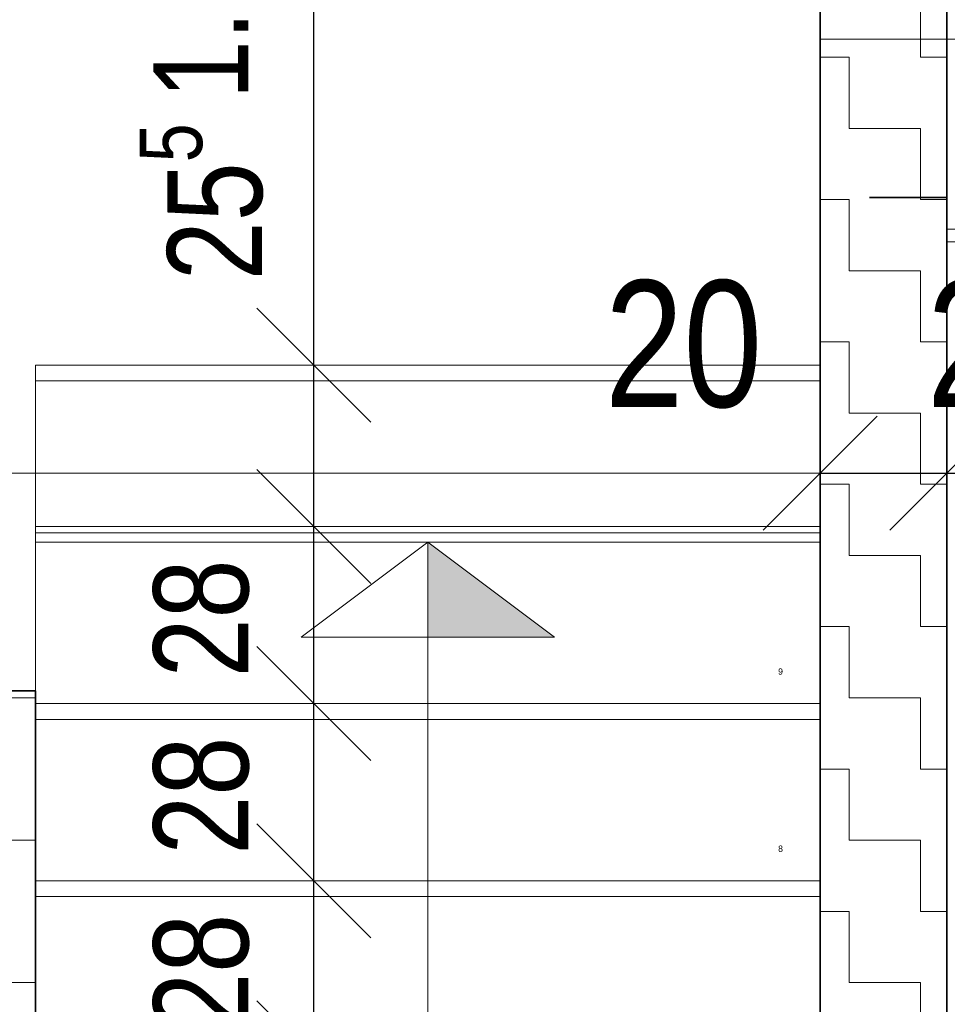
# Model space of a CAD drawing. Header units: centimetres. Extents: x -7.1 to 26.5, y -14.7 to 18.1.
# Tile 158 of 186: x 13.4 to 14.9, y 9.5 to 11.1. Entities that reach past the tile are written whole.
import ezdxf

# ---------------------------------------------------------------- set-up
doc = ezdxf.new("R2010")
doc.units = ezdxf.units.CM
doc.header["$LTSCALE"] = 10
doc.header["$PDMODE"] = 65
for name, pattern in [('AUSGEZOGEN', [0]), ('STRICHLINIE_S4', [0.0055, 0.0035, -0.001, 0, -0.001]), ('VERDECKT2_S2', [0.33, 0.25, -0.08])]:
    doc.linetypes.add(name, pattern=pattern)
for name, color, linetype in [('XR$1$010 Murs extérieurs', 7, 'Continuous'), ('XR$1$010 Murs extérieurs – Lignes de séparation des couches', 7, 'Continuous'), ('XR$1$030 Chapes', 7, 'Continuous'), ('XR$1$035 Dalles', 7, 'Continuous'), ('XR$1$055 Escaliers', 7, 'Continuous'), ('XR$2$105 Cotations100', 7, 'Continuous'), ('XR$3$010 Murs extérieurs – Hachures des composants', 7, 'Continuous'), ('XR$3$035 Dalles', 7, 'Continuous')]:
    doc.layers.add(name, color=color, linetype=linetype)
doc.layers.add('XR$1$STANDARD_1', color=7, linetype='Continuous', lineweight=25)
doc.styles.add('ARIAL', font='arial.ttf')
doc.dimstyles.new('DIMSTYLE_11', dxfattribs={"dimtxt": 0.15, "dimasz": 0.3, "dimexe": 0, "dimexo": 0, "dimgap": 0.075, "dimtad": 2, "dimdec": 1, "dimlfac": 100, "dimrnd": 0.5, "dimzin": 4, "dimdsep": 46, "dimtxsty": 'ARIAL', "dimblk1": 'ALL_ML_STRICH', "dimblk2": 'ALL_ML_STRICH', "dimsah": 1, "dimcen": 0, "dimclrd": 7, "dimclre": 7, "dimclrt": 7, "dimadec": 0, "dimazin": 0, "dimtfac": 1, "dimtdec": 0, "dimtix": 1, "dimtmove": 2, "dimatfit": 3, "dimfxl": 0, "dimtvp": 1.2, "dimtzin": 0, "dimlwd": 0, "dimlwe": 18, "dimarcsym": 0})
doc.dimstyles.new('DIMSTYLE_13', dxfattribs={"dimtxt": 0.15, "dimasz": 0.3, "dimexe": 0, "dimexo": 0, "dimgap": 0.075, "dimtad": 2, "dimrnd": 0.005, "dimzin": 4, "dimdsep": 46, "dimtxsty": 'ARIAL', "dimblk1": 'ALL_ML_STRICH', "dimblk2": 'ALL_ML_STRICH', "dimsah": 1, "dimcen": 0, "dimclrd": 7, "dimclre": 7, "dimclrt": 7, "dimadec": 0, "dimazin": 0, "dimtfac": 1, "dimtdec": 0, "dimtix": 1, "dimtmove": 2, "dimatfit": 3, "dimfxl": 0, "dimtzin": 0, "dimlwd": 0, "dimlwe": 18, "dimarcsym": 0})
doc.dimstyles.new('DIMSTYLE_3', dxfattribs={"dimtxt": 0.2, "dimasz": 0.3, "dimexe": 0, "dimexo": 0, "dimgap": 0.1, "dimtad": 2, "dimrnd": 0.005, "dimzin": 4, "dimdsep": 46, "dimtxsty": 'ARIAL', "dimblk1": 'ALL_ML_STRICH', "dimblk2": 'ALL_ML_STRICH', "dimsah": 1, "dimcen": 0, "dimclrd": 7, "dimclre": 7, "dimclrt": 7, "dimadec": 0, "dimazin": 0, "dimtfac": 1, "dimtdec": 0, "dimtix": 1, "dimtmove": 2, "dimatfit": 3, "dimfxl": 0, "dimtzin": 0, "dimlwd": 0, "dimlwe": 18, "dimarcsym": 0})
doc.dimstyles.new('DIMSTYLE_7', dxfattribs={"dimtxt": 0.2, "dimasz": 0.3, "dimexe": 0, "dimexo": 0, "dimgap": 0.1, "dimtad": 2, "dimdec": 1, "dimlfac": 100, "dimrnd": 0.5, "dimzin": 4, "dimdsep": 46, "dimtxsty": 'ARIAL', "dimblk1": 'ALL_ML_STRICH', "dimblk2": 'ALL_ML_STRICH', "dimsah": 1, "dimcen": 0, "dimclrd": 7, "dimclre": 7, "dimclrt": 7, "dimadec": 0, "dimazin": 0, "dimtfac": 1, "dimtdec": 0, "dimtix": 1, "dimtmove": 2, "dimatfit": 3, "dimfxl": 0, "dimtvp": 1.2, "dimtzin": 0, "dimlwd": 0, "dimlwe": 18, "dimarcsym": 0})
pattern_1 = [(0, (0.225, 0.225), (0.1125, 0.1125), [0.1125, -0.1125]), (90, (0.225, 0.225), (-0.1125, 0.1125), [0.1125, -0.1125])]

# ---------------------------------------------------------------- blocks, each defined once
blk = doc.blocks.new('COMPLEXOBJECT_0')
at = {"layer": 'XR$1$010 Murs extérieurs – Lignes de séparation des couches', "color": 7, "linetype": 'AUSGEZOGEN', "lineweight": 35, "transparency": 33554687}
for start, end in [(90, 270), (270, 90)]:
    blk.add_arc((14.6918, 10.7335), 0.00005, start, end, dxfattribs=at)
blk = doc.blocks.new('COMPLEXOBJECT_7')
at = {"layer": 'XR$1$010 Murs extérieurs – Lignes de séparation des couches', "color": 7, "linetype": 'AUSGEZOGEN', "lineweight": 35, "transparency": 33554687}
for start, end in [(90, 270), (270, 90)]:
    blk.add_arc((14.6918, 10.7335), 0.00005, start, end, dxfattribs=at)
blk = doc.blocks.new('ALL_ML_STRICH')
at = {"color": 0, "linetype": 'ByBlock', "lineweight": -2}
for p, q in [((0, -0.5), (0, 0.5)), ((-0.3, -0.3), (0.3, 0.3)), ((-1, 0), (0.5, 0))]:
    blk.add_line(p, q, dxfattribs=at)
blk = doc.blocks.new('*D187')
at = {"layer": 'DEFPOINTS', "color": 0, "linetype": 'AUSGEZOGEN', "transparency": 16777216}
for p in [(10.2118, 10.3675), (14.6918, 10.3675), (14.6918, 10.3675)]:
    blk.add_point(p, dxfattribs=at)
at = {"layer": 'XR$2$105 Cotations100', "color": 7, "linetype": 'AUSGEZOGEN', "lineweight": 0, "transparency": 16777216}
blk.add_line((10.5118, 10.3675), (14.3918, 10.3675), dxfattribs=at)
at = {"layer": 'XR$2$105 Cotations100', "color": 7, "linetype": 'AUSGEZOGEN', "lineweight": 0, "transparency": 16777216, "xscale": 0.3, "yscale": 0.3, "zscale": 0.3, "rotation": 180}
blk.add_blockref('ALL_ML_STRICH', (10.2118, 10.3675), dxfattribs=at)
at = {"layer": 'XR$2$105 Cotations100', "color": 7, "linetype": 'AUSGEZOGEN', "lineweight": 0, "transparency": 16777216, "xscale": 0.3, "yscale": 0.3, "zscale": 0.3}
blk.add_blockref('ALL_ML_STRICH', (14.6918, 10.3675), dxfattribs=at)
at = {"layer": 'XR$2$105 Cotations100', "color": 7, "linetype": 'AUSGEZOGEN', "lineweight": 18, "transparency": 16777216, "insert": (13.1052, 10.5709), "char_height": 0.2, "width": 0.64, "attachment_point": 5, "style": 'ARIAL'}
blk.add_mtext('4.48', dxfattribs=at)
blk = doc.blocks.new('*D188')
at = {"layer": 'DEFPOINTS', "color": 7, "linetype": 'AUSGEZOGEN', "lineweight": 18, "transparency": 16777216}
for p in [(14.6918, 10.3675), (14.6918, 10.3675), (14.8918, 10.3025)]:
    blk.add_point(p, dxfattribs=at)
at = {"layer": 'XR$2$105 Cotations100', "color": 7, "linetype": 'AUSGEZOGEN', "lineweight": -2, "transparency": 16777216}
for p, q in [((14.6918, 10.3675), (14.6918, 10.3675)), ((14.6918, 10.3675), (14.8918, 10.3675)), ((14.8918, 10.3675), (14.8918, 10.3675))]:
    blk.add_line(p, q, dxfattribs=at)
at = {"layer": 'XR$2$105 Cotations100', "color": 7, "linetype": 'AUSGEZOGEN', "lineweight": 18, "transparency": 16777216, "xscale": 0.3, "yscale": 0.3, "zscale": 0.3, "rotation": 180}
blk.add_blockref('ALL_ML_STRICH', (14.6918, 10.3675), dxfattribs=at)
at = {"layer": 'XR$2$105 Cotations100', "color": 7, "linetype": 'AUSGEZOGEN', "lineweight": 18, "transparency": 16777216, "xscale": 0.3, "yscale": 0.3, "zscale": 0.3}
blk.add_blockref('ALL_ML_STRICH', (14.8918, 10.3675), dxfattribs=at)
at = {"layer": 'XR$2$105 Cotations100', "color": 7, "linetype": 'AUSGEZOGEN', "lineweight": 18, "transparency": 16777216, "insert": (14.4758, 10.5709), "char_height": 0.2, "width": 0.64, "attachment_point": 5, "style": 'ARIAL'}
blk.add_mtext('\\W0.80;\\A1;{\\A1;{20\\H0.132000;\\S^ ;}}', dxfattribs=at)
blk = doc.blocks.new('*D189')
at = {"layer": 'DEFPOINTS', "color": 7, "linetype": 'AUSGEZOGEN', "lineweight": 18, "transparency": 16777216}
for p in [(14.8918, 10.3675), (14.8918, 10.3025), (15.0918, 10.3025)]:
    blk.add_point(p, dxfattribs=at)
at = {"layer": 'XR$2$105 Cotations100', "color": 7, "linetype": 'AUSGEZOGEN', "lineweight": -2, "transparency": 16777216}
for p, q in [((14.8918, 10.3675), (14.8918, 10.3675)), ((14.8918, 10.3675), (15.0918, 10.3675)), ((15.0918, 10.3675), (15.0918, 10.3675))]:
    blk.add_line(p, q, dxfattribs=at)
at = {"layer": 'XR$2$105 Cotations100', "color": 7, "linetype": 'AUSGEZOGEN', "lineweight": 18, "transparency": 16777216, "xscale": 0.3, "yscale": 0.3, "zscale": 0.3, "rotation": 180}
blk.add_blockref('ALL_ML_STRICH', (14.8918, 10.3675), dxfattribs=at)
at = {"layer": 'XR$2$105 Cotations100', "color": 7, "linetype": 'AUSGEZOGEN', "lineweight": 18, "transparency": 16777216, "xscale": 0.3, "yscale": 0.3, "zscale": 0.3}
blk.add_blockref('ALL_ML_STRICH', (15.0918, 10.3675), dxfattribs=at)
at = {"layer": 'XR$2$105 Cotations100', "color": 7, "linetype": 'AUSGEZOGEN', "lineweight": 18, "transparency": 16777216, "insert": (14.9848, 10.5709), "char_height": 0.2, "width": 0.64, "attachment_point": 5, "style": 'ARIAL'}
blk.add_mtext('\\W0.80;\\A1;{\\A1;{20\\H0.132000;\\S^ ;}}', dxfattribs=at)
blk = doc.blocks.new('*D241')
at = {"layer": 'DEFPOINTS', "color": 7, "linetype": 'AUSGEZOGEN', "lineweight": 18, "transparency": 16777216}
for p in [(13.997, 9.4435), (13.8916, 9.1635), (13.9892, 9.1635)]:
    blk.add_point(p, dxfattribs=at)
at = {"layer": 'XR$2$105 Cotations100', "color": 7, "linetype": 'AUSGEZOGEN', "lineweight": -2, "transparency": 16777216}
for p, q in [((13.8916, 9.4435), (13.8916, 9.4435)), ((13.8916, 9.1635), (13.8916, 9.4435)), ((13.8916, 9.1635), (13.8916, 9.1635))]:
    blk.add_line(p, q, dxfattribs=at)
at = {"layer": 'XR$2$105 Cotations100', "color": 7, "linetype": 'AUSGEZOGEN', "lineweight": 18, "transparency": 16777216, "xscale": 0.3, "yscale": 0.3, "zscale": 0.3}
for p, rotation in [((13.8916, 9.4435), 90), ((13.8916, 9.1635), 270)]:
    blk.add_blockref('ALL_ML_STRICH', p, dxfattribs=dict(at, rotation=rotation))
at = {"layer": 'XR$2$105 Cotations100', "color": 7, "linetype": 'AUSGEZOGEN', "lineweight": 18, "transparency": 16777216, "insert": (13.7141, 9.298), "char_height": 0.15, "width": 0.48, "attachment_point": 5, "rotation": 90, "style": 'ARIAL'}
blk.add_mtext('\\W0.80;\\A1;{\\A1;{28\\H0.099000;\\S^ ;}}', dxfattribs=at)
blk = doc.blocks.new('*D242')
at = {"layer": 'DEFPOINTS', "color": 7, "linetype": 'AUSGEZOGEN', "lineweight": 18, "transparency": 16777216}
for p in [(14.0246, 9.7235), (13.8916, 9.4435), (13.997, 9.4435)]:
    blk.add_point(p, dxfattribs=at)
at = {"layer": 'XR$2$105 Cotations100', "color": 7, "linetype": 'AUSGEZOGEN', "lineweight": -2, "transparency": 16777216}
for p, q in [((13.8916, 9.7235), (13.8916, 9.7235)), ((13.8916, 9.4435), (13.8916, 9.7235)), ((13.8916, 9.4435), (13.8916, 9.4435))]:
    blk.add_line(p, q, dxfattribs=at)
at = {"layer": 'XR$2$105 Cotations100', "color": 7, "linetype": 'AUSGEZOGEN', "lineweight": 18, "transparency": 16777216, "xscale": 0.3, "yscale": 0.3, "zscale": 0.3}
for p, rotation in [((13.8916, 9.7235), 90), ((13.8916, 9.4435), 270)]:
    blk.add_blockref('ALL_ML_STRICH', p, dxfattribs=dict(at, rotation=rotation))
at = {"layer": 'XR$2$105 Cotations100', "color": 7, "linetype": 'AUSGEZOGEN', "lineweight": 18, "transparency": 16777216, "insert": (13.7141, 9.578), "char_height": 0.15, "width": 0.48, "attachment_point": 5, "rotation": 90, "style": 'ARIAL'}
blk.add_mtext('\\W0.80;\\A1;{\\A1;{28\\H0.099000;\\S^ ;}}', dxfattribs=at)
blk = doc.blocks.new('*D243')
at = {"layer": 'DEFPOINTS', "color": 7, "linetype": 'AUSGEZOGEN', "lineweight": 18, "transparency": 16777216}
for p in [(14.0344, 10.0035), (13.8916, 9.7235), (14.0246, 9.7235)]:
    blk.add_point(p, dxfattribs=at)
at = {"layer": 'XR$2$105 Cotations100', "color": 7, "linetype": 'AUSGEZOGEN', "lineweight": -2, "transparency": 16777216}
for p, q in [((13.8916, 10.0035), (13.8916, 10.0035)), ((13.8916, 9.7235), (13.8916, 10.0035)), ((13.8916, 9.7235), (13.8916, 9.7235))]:
    blk.add_line(p, q, dxfattribs=at)
at = {"layer": 'XR$2$105 Cotations100', "color": 7, "linetype": 'AUSGEZOGEN', "lineweight": 18, "transparency": 16777216, "xscale": 0.3, "yscale": 0.3, "zscale": 0.3}
for p, rotation in [((13.8916, 10.0035), 90), ((13.8916, 9.7235), 270)]:
    blk.add_blockref('ALL_ML_STRICH', p, dxfattribs=dict(at, rotation=rotation))
at = {"layer": 'XR$2$105 Cotations100', "color": 7, "linetype": 'AUSGEZOGEN', "lineweight": 18, "transparency": 16777216, "insert": (13.7141, 9.858), "char_height": 0.15, "width": 0.48, "attachment_point": 5, "rotation": 90, "style": 'ARIAL'}
blk.add_mtext('\\W0.80;\\A1;{\\A1;{28\\H0.099000;\\S^ ;}}', dxfattribs=at)
blk = doc.blocks.new('*D244')
at = {"layer": 'DEFPOINTS', "color": 7, "linetype": 'AUSGEZOGEN', "lineweight": 18, "transparency": 16777216}
for p in [(14.0344, 10.2835), (13.8916, 10.0035), (14.0344, 10.0035)]:
    blk.add_point(p, dxfattribs=at)
at = {"layer": 'XR$2$105 Cotations100', "color": 7, "linetype": 'AUSGEZOGEN', "lineweight": -2, "transparency": 16777216}
for p, q in [((13.8916, 10.2835), (13.8916, 10.2835)), ((13.8916, 10.0035), (13.8916, 10.2835)), ((13.8916, 10.0035), (13.8916, 10.0035))]:
    blk.add_line(p, q, dxfattribs=at)
at = {"layer": 'XR$2$105 Cotations100', "color": 7, "linetype": 'AUSGEZOGEN', "lineweight": 18, "transparency": 16777216, "xscale": 0.3, "yscale": 0.3, "zscale": 0.3}
for p, rotation in [((13.8916, 10.2835), 90), ((13.8916, 10.0035), 270)]:
    blk.add_blockref('ALL_ML_STRICH', p, dxfattribs=dict(at, rotation=rotation))
at = {"layer": 'XR$2$105 Cotations100', "color": 7, "linetype": 'AUSGEZOGEN', "lineweight": 18, "transparency": 16777216, "insert": (13.7141, 10.138), "char_height": 0.15, "width": 0.48, "attachment_point": 5, "rotation": 90, "style": 'ARIAL'}
blk.add_mtext('\\W0.80;\\A1;{\\A1;{28\\H0.099000;\\S^ ;}}', dxfattribs=at)
blk = doc.blocks.new('*D245')
at = {"layer": 'DEFPOINTS', "color": 7, "linetype": 'AUSGEZOGEN', "lineweight": 18, "transparency": 16777216}
for p in [(13.9872, 10.5385), (13.8916, 10.2835), (14.0344, 10.2835)]:
    blk.add_point(p, dxfattribs=at)
at = {"layer": 'XR$2$105 Cotations100', "color": 7, "linetype": 'AUSGEZOGEN', "lineweight": -2, "transparency": 16777216}
for p, q in [((13.8916, 10.5385), (13.8916, 10.5385)), ((13.8916, 10.2835), (13.8916, 10.5385)), ((13.8916, 10.2835), (13.8916, 10.2835))]:
    blk.add_line(p, q, dxfattribs=at)
at = {"layer": 'XR$2$105 Cotations100', "color": 7, "linetype": 'AUSGEZOGEN', "lineweight": 18, "transparency": 16777216, "xscale": 0.3, "yscale": 0.3, "zscale": 0.3}
for p, rotation in [((13.8916, 10.5385), 90), ((13.8916, 10.2835), 270)]:
    blk.add_blockref('ALL_ML_STRICH', p, dxfattribs=dict(at, rotation=rotation))
at = {"layer": 'XR$2$105 Cotations100', "color": 7, "linetype": 'AUSGEZOGEN', "lineweight": 18, "transparency": 16777216, "insert": (13.7141, 10.7965), "char_height": 0.15, "width": 0.48, "attachment_point": 5, "rotation": 90, "style": 'ARIAL'}
blk.add_mtext('\\W0.80;\\A1;{\\A1;{25\\H0.099000;\\S5^ ;}}', dxfattribs=at)
blk = doc.blocks.new('*D246')
at = {"layer": 'DEFPOINTS', "color": 7, "linetype": 'AUSGEZOGEN', "lineweight": 18, "transparency": 16777216}
for p in [(14.001, 11.6885), (13.8916, 10.5385), (13.9872, 10.5385)]:
    blk.add_point(p, dxfattribs=at)
at = {"layer": 'XR$2$105 Cotations100', "color": 7, "linetype": 'AUSGEZOGEN', "lineweight": -2, "transparency": 16777216}
for p, q in [((13.8916, 11.6885), (13.8916, 11.6885)), ((13.8916, 10.5385), (13.8916, 11.6885)), ((13.8916, 10.5385), (13.8916, 10.5385))]:
    blk.add_line(p, q, dxfattribs=at)
at = {"layer": 'XR$2$105 Cotations100', "color": 7, "linetype": 'AUSGEZOGEN', "lineweight": 18, "transparency": 16777216, "xscale": 0.3, "yscale": 0.3, "zscale": 0.3}
for p, rotation in [((13.8916, 11.6885), 90), ((13.8916, 10.5385), 270)]:
    blk.add_blockref('ALL_ML_STRICH', p, dxfattribs=dict(at, rotation=rotation))
at = {"layer": 'XR$2$105 Cotations100', "color": 7, "linetype": 'AUSGEZOGEN', "lineweight": 18, "transparency": 16777216, "insert": (13.7141, 11.1217), "char_height": 0.15, "width": 0.48, "attachment_point": 5, "rotation": 90, "style": 'ARIAL'}
blk.add_mtext('\\W0.80;\\A1;{\\A1;{1.15\\H0.099000;\\S^ ;}}', dxfattribs=at)

msp = doc.modelspace()

# ---------------------------------------------------------------- hatches: boundary and pattern name
at = {"layer": 'XR$1$055 Escaliers', "linetype": 'AUSGEZOGEN', "lineweight": 13, "true_color": 0x202020, "transparency": 33554687}
msp.add_hatch(color=250, dxfattribs=at).paths.add_polyline_path([(14.0718, 10.2585), (14.0718, 10.1085), (14.2718, 10.1085)])
at = {"layer": 'XR$3$010 Murs extérieurs – Hachures des composants', "linetype": 'AUSGEZOGEN', "lineweight": 13, "transparency": 33554687}
h = msp.add_hatch(dxfattribs=at)
h.set_pattern_fill('MUSTER', scale=0.1125, style=0, pattern_type=2)
h.set_pattern_definition(pattern_1)
h.paths.add_polyline_path([(14.8918, 10.7335), (14.8918, 11.8885), (14.6918, 11.8885), (14.6918, 11.8885), (14.5118, 11.8885), (14.5118, 11.6885), (14.6918, 11.6885), (14.6918, 7.3535), (14.8918, 7.3535)], flags=0)
h = msp.add_hatch(dxfattribs=at)
h.set_pattern_fill('MUSTER', scale=0.1125, style=0, pattern_type=2)
h.set_pattern_definition(pattern_1)
h.paths.add_polyline_path([(13.4518, 10.0235), (12.8818, 10.0235), (12.8818, 9.8235), (13.2518, 9.8235), (13.2518, 7.8935), (12.8818, 7.8935), (12.8818, 7.6935), (13.4518, 7.6935)], flags=0)

# ---------------------------------------------------------------- linework, layer by layer
at = {"layer": 'XR$1$010 Murs extérieurs', "color": 7, "linetype": 'AUSGEZOGEN', "lineweight": 35, "transparency": 33554687}
for p, q in [((14.6918, 11.6885), (14.6918, 10.7335)), ((14.6918, 10.7335), (14.6918, 7.3535)), ((14.8918, 7.3535), (14.8918, 10.7335)), ((13.4518, 10.0235), (13.2518, 10.0235)), ((13.4518, 7.8935), (13.4518, 10.0235))]:
    msp.add_line(p, q, dxfattribs=at)
at = {"layer": 'XR$1$010 Murs extérieurs', "color": 7, "linetype": 'AUSGEZOGEN', "lineweight": 18, "transparency": 33554687}
for p, q in [((14.8918, 10.7335), (14.9718, 10.7335)), ((13.4518, 10.2735), (14.6918, 10.2735))]:
    msp.add_line(p, q, dxfattribs=at)
at = {"layer": 'XR$1$010 Murs extérieurs', "color": 7, "linetype": 'VERDECKT2_S2', "lineweight": 18, "transparency": 33554687}
for p, q in [((13.4518, 10.5385), (13.4518, 10.2585)), ((13.4518, 10.5385), (14.6918, 10.5385)), ((13.4518, 10.2835), (14.6918, 10.2835)), ((13.4518, 10.0035), (14.6918, 10.0035)), ((13.4518, 9.7235), (14.6918, 9.7235))]:
    msp.add_line(p, q, dxfattribs=at)
at = {"layer": 'XR$1$010 Murs extérieurs – Lignes de séparation des couches', "color": 7, "linetype": 'AUSGEZOGEN', "lineweight": 35, "transparency": 33554687}
for p, q in [((14.8918, 10.9137), (14.8918, 11.6885)), ((14.8918, 10.8035), (14.8918, 10.9137)), ((14.8918, 10.8035), (14.7695, 10.8035)), ((14.8918, 10.8035), (14.7695, 10.8035)), ((14.8918, 10.7885), (14.8918, 10.8035)), ((14.8918, 10.7885), (14.8918, 10.8035)), ((14.8918, 10.7485), (14.8918, 10.7885)), ((14.8918, 10.7485), (14.8918, 10.7885)), ((14.8918, 10.7335), (14.8918, 10.7485)), ((14.8918, 10.7335), (14.8918, 10.7485))]:
    msp.add_line(p, q, dxfattribs=at)
at = {"layer": 'XR$1$030 Chapes', "color": 254, "linetype": 'AUSGEZOGEN', "lineweight": 13, "transparency": 33554687}
msp.add_lwpolyline([(2.2618, -3.7865), (22.6418, -3.7865), (22.6418, 10.7535), (14.8918, 10.7535), (14.8918, 6.0735), (10.0118, 6.0735), (10.0118, 8.0099), (10.0118, 10.7535), (2.2618, 10.7535), (2.2618, -3.7865)], close=True, dxfattribs=at)
at = {"layer": 'XR$1$035 Dalles', "color": 7, "linetype": 'STRICHLINIE_S4', "lineweight": 13, "transparency": 33554687}
msp.add_line((13.4518, 9.9785), (14.6918, 9.9785), dxfattribs=at)
at = {"layer": 'XR$1$055 Escaliers', "color": 7, "linetype": 'AUSGEZOGEN', "lineweight": 18, "transparency": 33554687}
for p, q in [((14.6918, 10.5135), (13.4518, 10.5135)), ((13.4518, 10.2585), (13.4518, 9.9785)), ((14.6918, 10.2585), (13.4518, 10.2585)), ((14.0718, 10.2585), (13.8718, 10.1085)), ((14.0718, 9.9785), (14.0718, 10.2585)), ((14.0718, 10.1085), (14.0718, 10.2585)), ((14.0718, 10.2585), (14.0718, 10.1085)), ((14.2718, 10.1085), (14.0718, 10.2585)), ((13.8718, 10.1085), (14.0718, 10.1085)), ((14.0718, 10.1085), (14.2718, 10.1085)), ((13.4518, 9.9785), (13.4518, 8.9682)), ((13.4518, 9.9785), (13.4518, 9.6985)), ((14.6918, 9.9785), (13.4518, 9.9785)), ((14.6918, 9.9785), (13.4518, 9.9785)), ((14.0718, 9.6985), (14.0718, 9.9785)), ((14.0718, 9.8285), (14.0718, 9.9785)), ((14.0718, 9.2482), (14.0718, 9.9785)), ((14.6918, 9.5282), (14.6918, 9.9785)), ((14.6918, 9.6985), (14.6918, 9.9785)), ((13.4518, 9.6985), (13.4518, 9.4185)), ((13.4518, 9.6985), (14.6918, 9.6985)), ((14.6918, 9.6985), (13.4518, 9.6985)), ((13.4518, 9.6985), (14.6918, 9.6985)), ((14.0718, 9.2482), (14.0718, 9.6985)), ((14.6918, 9.5282), (14.6918, 9.6985))]:
    msp.add_line(p, q, dxfattribs=at)
at = {"layer": 'XR$1$055 Escaliers', "color": 7, "linetype": 'AUSGEZOGEN', "lineweight": 13, "transparency": 33554687}
for p, q in [((13.4518, 10.2735), (13.4518, 10.0235)), ((14.0718, 9.9685), (14.0718, 10.2485)), ((14.0718, 10.0985), (14.0718, 10.2485)), ((14.6918, 9.9685), (14.6918, 10.2485))]:
    msp.add_line(p, q, dxfattribs=at)
at = {"layer": 'XR$1$055 Escaliers', "color": 7, "linetype": 'STRICHLINIE_S4', "lineweight": 18, "transparency": 33554687}
for p, q in [((14.6918, 9.9785), (13.4518, 9.9785)), ((13.4518, 9.9785), (14.6918, 9.9785)), ((14.6918, 9.6985), (13.4518, 9.6985)), ((13.4518, 9.6985), (14.6918, 9.6985))]:
    msp.add_line(p, q, dxfattribs=at)
at = {"layer": 'XR$1$STANDARD_1', "color": 7, "linetype": 'AUSGEZOGEN', "lineweight": 18, "transparency": 33554687}
msp.add_line((13.4518, 10.5135), (13.4518, 10.0235), dxfattribs=at)
at = {"layer": 'XR$3$035 Dalles', "color": 7, "linetype": 'AUSGEZOGEN', "lineweight": 18, "transparency": 33554687}
for points in [[(10.2118, 9.5585), (11.4518, 9.5585), (11.4518, 10.0235), (13.4518, 10.0235), (13.4518, 9.9785), (14.6918, 9.9785), (14.6918, 11.0535), (14.8918, 11.0535), (14.8918, 11.8885), (10.0118, 11.8885), (10.0118, 11.0463), (10.2118, 11.0463), (10.2118, 9.5585)], [(10.0118, 11.0035), (1.9918, 11.0535), (1.9918, -3.9165), (1.9918, -6.6565), (22.9418, -6.6565), (22.9418, 11.0535), (14.8918, 11.0535), (14.8918, 6.2735), (13.4518, 6.2735), (11.4518, 6.2735), (10.0118, 6.2735), (10.0118, 11.0035)]]:
    msp.add_lwpolyline(points, close=True, dxfattribs=at)

# ---------------------------------------------------------------- block references
at = {"layer": 'XR$1$010 Murs extérieurs – Lignes de séparation des couches', "color": 7, "linetype": 'AUSGEZOGEN', "lineweight": 35, "transparency": 33554687}
for name in ['COMPLEXOBJECT_0', 'COMPLEXOBJECT_7']:
    msp.add_blockref(name, (0, 0), dxfattribs=at)

# ---------------------------------------------------------------- texts
at = {"layer": 'XR$1$055 Escaliers', "color": 254, "linetype": 'AUSGEZOGEN', "transparency": 33554687, "char_height": 0.01, "width": 0.012657, "attachment_point": 7, "style": 'ARIAL'}
for s, insert in [('\\W0.98;9', (14.6254, 10.049)), ('\\W0.98;9', (14.6254, 10.049)), ('\\W0.98;8', (14.6254, 9.769)), ('\\W0.98;8', (14.6254, 9.769))]:
    msp.add_mtext(s, dxfattribs=dict(at, insert=insert))

# ---------------------------------------------------------------- dimensions: what is measured, and where the dimension line sits
at = {"layer": 'XR$2$105 Cotations100', "color": 7, "linetype": 'AUSGEZOGEN', "lineweight": 18, "transparency": 33554687}
for base, p1, p2, dimstyle, picture, middle in [((13.8916, 11.6885), (13.8916, 10.5385), (13.8916, 11.6885), 'DIMSTYLE_13', '*D246', (13.7141, 11.1217)), ((13.8916, 10.5385), (13.8916, 10.2835), (13.8916, 10.5385), 'DIMSTYLE_11', '*D245', (13.7141, 10.7965)), ((13.8916, 10.2835), (13.8916, 10.0035), (13.8916, 10.2835), 'DIMSTYLE_11', '*D244', (13.7141, 10.138)), ((13.8916, 10.0035), (13.8916, 9.7235), (13.8916, 10.0035), 'DIMSTYLE_11', '*D243', (13.7141, 9.858)), ((13.8916, 9.7235), (13.8916, 9.4435), (13.8916, 9.7235), 'DIMSTYLE_11', '*D242', (13.7141, 9.578)), ((13.8916, 9.4435), (13.8916, 9.1635), (13.8916, 9.4435), 'DIMSTYLE_11', '*D241', (13.7141, 9.298))]:
    dim = msp.add_linear_dim(base=base, p1=p1, p2=p2, angle=90, dimstyle=dimstyle, override={"dimpost": '<>', "dimclrd": 7, "dimclre": 7, "dimclrt": 7, "dimlwd": 0, "dimlwe": 18}, dxfattribs=at)
    dim.commit()
    dim.dimension.update_dxf_attribs({"geometry": picture, "text_midpoint": middle, "dimtype": 160})
for base, p1, p2, dimstyle, override, picture, middle in [((14.6918, 10.3675), (10.2118, 10.3675), (14.6918, 10.3675), 'DIMSTYLE_3', {"dimpost": '<>'}, '*D187', (13.1052, 10.5709)), ((14.8918, 10.3675), (14.6918, 10.3675), (14.8918, 10.3675), 'DIMSTYLE_7', {"dimpost": '<>', "dimclrd": 7, "dimclre": 7, "dimclrt": 7, "dimlwd": 0, "dimlwe": 18}, '*D188', (14.4758, 10.5709)), ((15.0918, 10.3675), (14.8918, 10.3675), (15.0918, 10.3675), 'DIMSTYLE_7', {"dimpost": '<>', "dimclrd": 7, "dimclre": 7, "dimclrt": 7, "dimlwd": 0, "dimlwe": 18}, '*D189', (14.9848, 10.5709))]:
    dim = msp.add_linear_dim(base=base, p1=p1, p2=p2, dimstyle=dimstyle, override=override, dxfattribs=at)
    dim.commit()
    dim.dimension.update_dxf_attribs({"geometry": picture, "text_midpoint": middle, "dimtype": 160})

doc.saveas('drawing.dxf')
